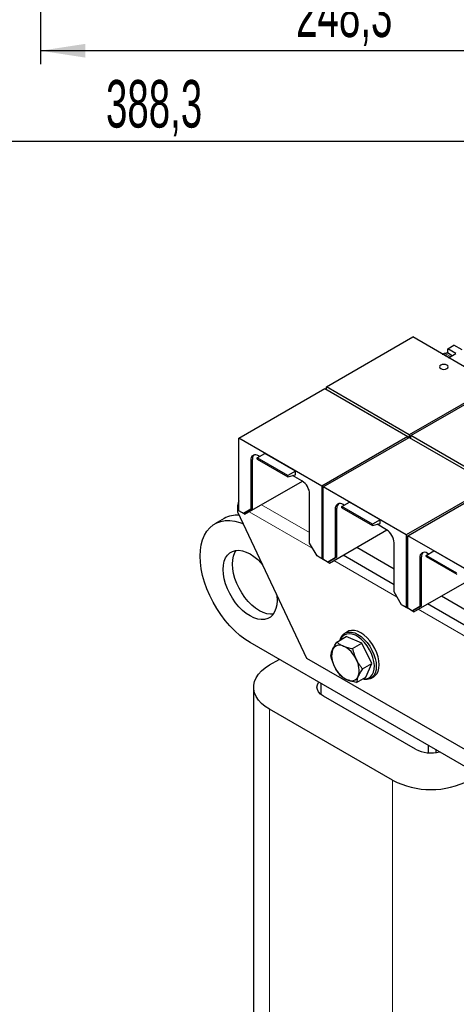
# Model space of a CAD drawing. Header units: millimetres. Extents: x 5 to 418, y 2 to 292.
# Tile 13 of 31: x 211 to 243, y 95 to 167. Entities that reach past the tile are written whole.
import ezdxf

# ---------------------------------------------------------------- set-up
doc = ezdxf.new("R2010")
doc.units = ezdxf.units.MM
doc.layers.add('SLD-0', color=7, linetype='Continuous')
doc.styles.add('SLDTEXTSTYLE0', font='TXT', dxfattribs={"width": 0.605})
doc.dimstyles.new('SLDDIMSTYLE0', dxfattribs={"dimtxt": 3.5, "dimasz": 3.302, "dimexe": 0, "dimexo": 0.0625, "dimgap": 0.875, "dimtad": 1, "dimlfac": 5, "dimrnd": 1e-09, "dimzin": 12, "dimdsep": 46, "dimtxsty": 'SLDTEXTSTYLE0', "dimsah": 1, "dimcen": 0.09, "dimadec": 0, "dimazin": 3, "dimtfac": 1, "dimtofl": 0, "dimtmove": 0, "dimatfit": 3, "dimfxl": 1, "dimfrac": 2, "dimtolj": 1, "dimtzin": 12, "dimarcsym": 0})

# ---------------------------------------------------------------- blocks, each defined once
blk = doc.blocks.new('_D_3')
at = {"layer": 'SLD-0', "color": 7}
for p, q in [((184.776, 185.773), (184.776, 157.336)), ((262.436, 173.173), (262.436, 157.336)), ((184.776, 158.336), (262.436, 158.336))]:
    blk.add_line(p, q, dxfattribs=at)
for points in [[(184.776, 158.336), (188.078, 157.828), (188.078, 158.844)], [(262.436, 158.336), (259.134, 158.844), (259.134, 157.828)]]:
    blk.add_solid(points, dxfattribs=at)
at = {"layer": 'SLD-0', "color": 7, "insert": (217.591, 162.848), "char_height": 3.5, "attachment_point": 1, "style": 'SLDTEXTSTYLE0'}
blk.add_mtext('388,3', dxfattribs=at)
blk = doc.blocks.new('_D_5')
at = {"layer": 'SLD-0', "color": 7}
for p, q in [((212.776, 173.173), (212.776, 164.007)), ((262.436, 173.173), (262.436, 164.007)), ((262.436, 165.007), (212.776, 165.007))]:
    blk.add_line(p, q, dxfattribs=at)
for points in [[(212.776, 165.007), (216.078, 164.499), (216.078, 165.515)], [(262.436, 165.007), (259.134, 165.515), (259.134, 164.499)]]:
    blk.add_solid(points, dxfattribs=at)
at = {"layer": 'SLD-0', "color": 7, "insert": (231.591, 169.519), "char_height": 3.5, "attachment_point": 1, "style": 'SLDTEXTSTYLE0'}
blk.add_mtext('248,3', dxfattribs=at)

msp = doc.modelspace()

# ---------------------------------------------------------------- linework, layer by layer
at = {"color": 7, "linetype": 'Continuous', "lineweight": 25}
for p, q in [((233.8151, 140.2469), (240.1736, 143.9176)), ((246.283, 140.3908), (240.1736, 143.9176)), ((242.7529, 143.0517), (243.2055, 143.313)), ((243.3582, 142.7023), (242.7529, 143.0517)), ((242.7529, 142.7284), (242.7529, 143.0517)), ((243.8107, 142.9636), (243.2055, 143.313)), ((242.4295, 142.6691), (242.5266, 142.7251)), ((242.6045, 142.523), (242.6034, 142.5149)), ((242.8261, 142.3951), (242.6045, 142.523)), ((243.0782, 142.5406), (242.7246, 142.7447)), ((242.8185, 142.3908), (243.3582, 142.7023)), ((227.3663, 136.4588), (233.7019, 140.1163)), ((233.7019, 140.1163), (239.8113, 136.5894)), ((239.9245, 136.7201), (233.8151, 140.2469)), ((233.8151, 140.051), (233.8151, 140.2469)), ((246.283, 140.3908), (239.9245, 136.7201)), ((240.0376, 136.6547), (246.3962, 140.3255)), ((227.3663, 131.1154), (227.3663, 136.4588)), ((233.4757, 132.9319), (227.3663, 136.4588)), ((239.8113, 136.5894), (233.4757, 132.9319)), ((233.5888, 132.8666), (239.9245, 136.5241)), ((239.8113, 136.5894), (239.8113, 136.4588)), ((239.8679, 136.4914), (239.8113, 136.5241)), ((239.9245, 136.7201), (239.9245, 136.5241)), ((239.9245, 136.5241), (246.0339, 132.9972)), ((246.147, 133.1279), (240.0376, 136.6547)), ((240.0376, 136.4588), (240.0376, 136.6547)), ((228.7239, 135.0154), (229.2896, 135.342)), ((230.9866, 133.7091), (228.7239, 135.0154)), ((228.7239, 134.9291), (228.7239, 135.0154)), ((228.7239, 134.9291), (230.9866, 133.6229)), ((228.8992, 135.1166), (228.8201, 135.1623)), ((231.5523, 134.0357), (229.2896, 135.342)), ((228.2544, 134.8356), (228.2544, 131.2363)), ((228.3675, 131.3016), (228.3675, 134.9009)), ((231.5523, 134.0357), (230.9866, 133.7091)), ((230.9866, 133.6229), (231.5523, 133.7744)), ((230.9866, 133.6229), (230.9866, 133.7091)), ((232.0219, 133.3139), (231.3282, 133.7144)), ((231.5523, 133.7744), (231.5523, 134.0357)), ((227.8188, 130.8541), (232.0502, 133.2968)), ((233.4757, 132.9319), (233.4757, 127.5885)), ((233.5888, 127.5232), (233.5888, 132.8666)), ((239.6982, 129.3397), (233.5888, 132.8666)), ((246.0339, 132.9972), (239.6982, 129.3397)), ((239.8113, 129.2744), (246.147, 132.9319)), ((232.5875, 128.7348), (232.5875, 132.3341)), ((227.2984, 131.0064), (227.2984, 131.529)), ((227.7057, 130.9194), (228.3675, 131.3016)), ((228.3675, 131.3016), (228.2544, 131.2363)), ((234.5901, 127.7094), (234.5901, 131.3087)), ((234.9464, 131.4232), (235.5121, 131.7498)), ((237.2092, 130.1169), (234.9464, 131.4232)), ((234.9464, 131.3369), (234.9464, 131.4232)), ((234.9464, 131.3369), (237.2092, 130.0307)), ((235.1217, 131.5244), (235.0426, 131.5701)), ((237.7749, 130.4435), (235.5121, 131.7498)), ((232.3895, 120.2285), (227.2984, 131.0064)), ((227.7057, 130.9194), (227.3663, 131.1154)), ((227.6491, 130.952), (227.3663, 131.1154)), ((227.6491, 130.9521), (227.8188, 130.8541)), ((227.7057, 130.9194), (227.6491, 130.9521)), ((227.8188, 130.8541), (227.6491, 130.952)), ((228.2544, 131.2363), (227.7057, 130.9194)), ((227.7057, 130.9194), (227.7057, 130.9194)), ((234.4769, 131.2434), (234.4769, 127.6441)), ((226.2825, 130.5452), (225.6037, 130.1534)), ((237.7749, 130.4435), (237.2092, 130.1169)), ((237.2092, 130.0307), (237.7749, 130.1822)), ((237.2092, 130.0307), (237.2092, 130.1169)), ((238.2444, 129.7217), (237.5507, 130.1222)), ((237.7749, 130.1822), (237.7749, 130.4435)), ((234.0414, 127.2619), (238.2727, 129.7046)), ((239.6982, 129.3397), (239.6982, 123.9963)), ((239.8113, 123.931), (239.8113, 129.2744)), ((245.9207, 125.7475), (239.8113, 129.2744)), ((233.1363, 127.7844), (232.5875, 128.7348)), ((236.063, 128.4289), (238.8101, 126.8431)), ((238.8101, 125.1426), (238.8101, 128.7419)), ((233.4757, 127.5885), (233.1363, 127.7844)), ((233.3625, 127.6538), (233.1363, 127.7844)), ((233.9282, 127.3272), (234.5901, 127.7094)), ((234.5901, 127.7094), (234.4769, 127.6441)), ((238.8101, 125.6673), (235.0446, 127.841)), ((240.8126, 124.1172), (240.8126, 127.7165)), ((241.169, 127.831), (241.7347, 128.1576)), ((243.4317, 126.5247), (241.169, 127.831)), ((241.169, 127.7447), (241.169, 127.831)), ((241.169, 127.7447), (243.4317, 126.4385)), ((241.3443, 127.9322), (241.2652, 127.9779)), ((243.9974, 126.8513), (241.7347, 128.1576)), ((233.4191, 127.6211), (233.3625, 127.6538)), ((233.5888, 127.5231), (233.4191, 127.6211)), ((233.7585, 127.4251), (233.4757, 127.5885)), ((233.9282, 127.3272), (233.5888, 127.5232)), ((233.8716, 127.3598), (233.5888, 127.5232)), ((233.7585, 127.4251), (233.5888, 127.5231)), ((233.7585, 127.4251), (233.7585, 127.4251)), ((233.8716, 127.3599), (234.0414, 127.2619)), ((233.9282, 127.3272), (233.8716, 127.3599)), ((234.0414, 127.2619), (233.8716, 127.3598)), ((234.4769, 127.6441), (233.9282, 127.3272)), ((233.9282, 127.3272), (233.9282, 127.3272)), ((240.6995, 127.6512), (240.6995, 124.0519)), ((240.2639, 123.6697), (244.4952, 126.1124)), ((239.3588, 124.1922), (238.8101, 125.1426)), ((242.2855, 124.8367), (245.0326, 123.2509)), ((239.6982, 123.9963), (239.3588, 124.1922)), ((239.5851, 124.0616), (239.3588, 124.1922)), ((239.6416, 124.0289), (239.5851, 124.0616)), ((240.1508, 123.735), (240.8126, 124.1172)), ((240.6995, 124.0519), (240.1508, 123.735)), ((240.8126, 124.1172), (240.6995, 124.0519)), ((245.0326, 122.0751), (241.2671, 124.2488)), ((239.8113, 123.9309), (239.6416, 124.0289)), ((239.981, 123.8329), (239.6982, 123.9963)), ((240.1508, 123.735), (239.8113, 123.931)), ((240.0942, 123.7676), (239.8113, 123.931)), ((239.981, 123.8329), (239.8113, 123.9309)), ((239.9811, 123.833), (239.981, 123.8329)), ((240.0942, 123.7677), (240.2639, 123.6697)), ((240.1508, 123.735), (240.0942, 123.7677)), ((240.2639, 123.6697), (240.0942, 123.7676)), ((240.1508, 123.735), (240.1508, 123.735)), ((235.3894, 122.2183), (235.1773, 122.0959)), ((276.8524, 93.3195), (228.2035, 121.4039)), ((234.5839, 121.4423), (235.2736, 121.8405)), ((236.4377, 121.3591), (235.2736, 121.8405)), ((235.748, 120.9609), (236.4377, 121.3591)), ((237.1627, 119.8717), (236.4377, 121.3591)), ((229.6347, 119.7546), (230.3476, 120.1661)), ((250.0662, 110.024), (232.3895, 120.2285)), ((236.473, 119.4735), (237.1627, 119.8717)), ((236.7236, 118.8657), (237.1627, 119.8717)), ((233.4078, 118.3995), (233.4078, 117.5981)), ((236.0339, 118.4675), (236.7236, 118.8657)), ((237.0971, 118.7702), (237.3093, 118.8927)), ((228.4631, 118.1217), (228.4631, 90.4247)), ((240.3827, 113.5499), (233.5945, 117.4686)), ((238.6856, 111.2639), (229.6347, 116.4889)), ((241.3274, 113.2856), (241.3274, 113.8276)), ((241.8931, 113.3056), (241.8931, 113.5011))]:
    msp.add_line(p, q, dxfattribs=at)
at = {"color": 7, "linetype": 'Continuous', "lineweight": 18}
for p, q in [((242.865, 142.4176), (242.4295, 142.6691)), ((242.5266, 142.7251), (242.9622, 142.4737)), ((228.3675, 134.9009), (228.2544, 134.8356)), ((227.3663, 131.4898), (227.2984, 131.529)), ((232.5875, 129.5207), (229.0483, 131.5638)), ((234.5901, 131.3087), (234.4769, 131.2434)), ((232.812, 128.346), (228.1432, 131.0413)), ((240.8126, 127.7165), (240.6995, 127.6512)), ((239.0345, 124.7538), (234.3657, 127.4491)), ((245.2571, 121.1617), (240.5882, 123.8569)), ((229.6347, 88.7919), (229.6347, 116.4889)), ((238.6856, 83.5669), (238.6856, 111.2639))]:
    msp.add_line(p, q, dxfattribs=at)
at = {"color": 7, "linetype": 'Continuous', "lineweight": 25, "flags": 128}
for points in [[(242.5266, 142.7251), (242.6338, 142.7624), (242.7246, 142.7447)], [(242.2432, 141.5855), (242.347, 141.5455), (242.4695, 141.5314), (242.592, 141.5455), (242.6958, 141.5855), (242.7651, 141.6455), (242.7895, 141.7162), (242.7651, 141.7868), (242.6958, 141.8468), (242.592, 141.8868), (242.4695, 141.9009), (242.347, 141.8868), (242.2432, 141.8468), (242.1739, 141.7868), (242.1495, 141.7162), (242.1739, 141.6455), (242.2432, 141.5855)], [(228.2035, 121.4039), (227.8191, 121.649), (227.439, 121.938), (227.0672, 122.2677), (226.7079, 122.6344), (226.365, 123.0341), (226.0422, 123.4625), (225.7431, 123.9148), (225.471, 124.3862), (225.2288, 124.8714), (225.0191, 125.3652), (224.8444, 125.8621), (224.7065, 126.3566), (224.6069, 126.8434), (224.5467, 127.3171), (224.5265, 127.7726), (224.5467, 128.2048), (224.6069, 128.609), (224.7065, 128.9808), (224.8444, 129.3161), (225.0191, 129.6112), (225.2288, 129.8629), (225.471, 130.0685), (225.7431, 130.2257), (226.0422, 130.3327), (226.365, 130.3884), (226.7079, 130.3922), (227.0672, 130.344), (227.439, 130.2445), (227.7057, 130.1442)], [(230.1834, 124.5069), (230.1632, 124.1932), (230.1032, 123.9091), (230.0045, 123.6605), (229.8691, 123.4523), (229.6998, 123.2889), (229.5, 123.1735), (229.2739, 123.1086), (229.026, 123.0954), (228.7613, 123.1342), (228.4852, 123.2242), (228.2035, 123.3636), (227.9217, 123.5495), (227.6457, 123.7782), (227.381, 124.045), (227.1331, 124.3445), (226.9069, 124.6705), (226.7072, 125.0165), (226.5379, 125.3754), (226.4025, 125.7398), (226.3038, 126.1025), (226.2437, 126.4559), (226.2236, 126.7929), (226.2437, 127.1066), (226.3038, 127.3907), (226.4025, 127.6394), (226.5379, 127.8475), (226.7072, 128.0109), (226.9069, 128.1263), (227.1331, 128.1912), (227.381, 128.2044), (227.6457, 128.1656), (227.9217, 128.0756), (228.2035, 127.9362), (228.4852, 127.7503), (228.7613, 127.5216), (229.026, 127.2548), (229.1229, 127.144)], [(229.901, 123.4932), (229.7048, 123.4873), (229.4401, 123.5261), (229.1641, 123.6161), (228.8823, 123.7555), (228.6005, 123.9414), (228.3245, 124.1701), (228.0598, 124.4369), (227.8119, 124.7364), (227.5857, 125.0624), (227.386, 125.4084), (227.2167, 125.7672), (227.0813, 126.1317), (226.9826, 126.4943), (226.9226, 126.8477), (226.9024, 127.1848), (226.9226, 127.4985), (226.9826, 127.7826), (227.0813, 128.0312), (227.1848, 128.1985)], [(230.1443, 124.9818), (230.1632, 124.844), (230.1834, 124.5069)], [(234.8216, 121.5795), (234.8614, 121.7058), (234.9615, 121.8957), (235.0972, 122.0412), (235.2645, 122.1378), (235.4584, 122.1827), (235.6729, 122.1743), (235.9015, 122.1131), (236.1372, 122.0008), (236.373, 121.8409), (236.6016, 121.6382), (236.816, 121.3989), (237.0099, 121.1303), (237.1772, 120.8404), (237.313, 120.5382), (237.413, 120.2328), (237.4742, 119.9335), (237.4949, 119.6493), (237.4742, 119.389), (237.413, 119.1604), (237.313, 118.9704), (237.1772, 118.8249), (237.0099, 118.7283), (236.816, 118.6835), (236.6016, 118.6918), (236.4721, 118.7204)], [(236.5084, 118.7414), (236.5187, 118.7399), (236.7266, 118.7354), (236.9132, 118.7843), (237.0727, 118.8848), (237.1998, 119.0338), (237.2905, 119.2264), (237.3418, 119.4566), (237.3521, 119.7167), (237.3212, 119.9986), (237.2499, 120.2932), (237.1405, 120.5909), (236.9967, 120.8822), (236.8229, 121.1578), (236.6249, 121.4088), (236.4089, 121.6271), (236.1819, 121.8058), (235.9511, 121.939), (235.7241, 122.0224), (235.5081, 122.0535), (235.3101, 122.0312), (235.1363, 121.9562), (234.9925, 121.831), (234.8831, 121.6595), (234.8579, 121.6005)], [(237.3093, 118.8927), (237.3894, 118.9474), (237.5251, 119.0929), (237.6251, 119.2828), (237.6864, 119.5114), (237.707, 119.7718), (237.6864, 120.0559), (237.6251, 120.3552), (237.5251, 120.6607), (237.3894, 120.9629), (237.222, 121.2527), (237.0282, 121.5214), (236.8137, 121.7607), (236.5851, 121.9634), (236.3493, 122.1233), (236.1136, 122.2356), (235.885, 122.2968), (235.6705, 122.3051), (235.4767, 122.2603), (235.3894, 122.2183)], [(236.9054, 120.3996), (236.8071, 120.6346), (236.6808, 120.8604)], [(229.6347, 116.4889), (229.3144, 116.6977), (229.04, 116.9271), (228.8155, 117.174), (228.6442, 117.4348), (228.5286, 117.7055), (228.4704, 117.9823), (228.4704, 118.2612), (228.5286, 118.538), (228.6442, 118.8087), (228.8155, 119.0695), (229.04, 119.3164), (229.3144, 119.5458), (229.6347, 119.7546)], [(233.5945, 117.4686), (233.3955, 117.6086), (233.2476, 117.7683), (233.1566, 117.9416), (233.1258, 118.1217), (233.1566, 118.3019), (233.2476, 118.4752), (233.2562, 118.487)]]:
    msp.add_lwpolyline(points, dxfattribs=at)
at = {"color": 7, "linetype": 'Continuous', "lineweight": 25}
for centre, radius, start, end in [((242.3817, 142.7369), 0.083, 251.199454, 305.121286), ((242.6046, 142.5828), 0.0598, 247.051818, 269.927963), ((228.5992, 134.8915), 0.3494, 50.796715, 189.214037), ((228.797, 134.9351), 0.4308, 137.237493, 184.545867), ((231.3594, 132.2782), 1.2294, 2.605478, 57.394522), ((228.1485, 131.51), 0.8503, 156.91484, 178.723515), ((234.8218, 131.2993), 0.3494, 50.796715, 189.214037), ((235.0195, 131.3429), 0.4308, 137.237493, 184.545867), ((227.236, 128.8108), 1.9792, 85.133204, 118.800435), ((237.5819, 128.686), 1.2294, 2.605478, 57.394522), ((241.0443, 127.7071), 0.3494, 50.796715, 189.214037), ((241.2421, 127.7507), 0.4308, 137.237493, 184.545867), ((234.7928, 120.6555), 0.5686, 60.245805, 155.993846), ((234.1782, 119.3432), 2.0163, 24.043327, 63.590848), ((235.7872, 120.4288), 1.5816, 163.168797, 209.915041), ((234.6487, 119.376), 1.5816, 343.168797, 29.915041), ((236.2578, 120.4616), 2.0163, 204.043327, 243.590848), ((235.6431, 119.1493), 0.5686, 240.245805, 335.993846), ((241.5193, 115.7521), 2.4782, 242.701185, 284.667184), ((241.5141, 116.7029), 6.1305, 242.524312, 297.475688)]:
    msp.add_arc(centre, radius, start, end, dxfattribs=at)
for points, knots in [([(234.2734, 120.8868), (234.3148, 120.9737), (234.3984, 121.1495), (234.5216, 121.344), (234.5839, 121.4423)], [0, 0, 0, 0, 0.4945107, 1, 1, 1, 1]), ([(234.5839, 121.4423), (234.653, 121.3885), (234.7925, 121.28), (234.9803, 121.193), (235.075, 121.1491)], [0, 0, 0, 0, 0.495458, 1, 1, 1, 1]), ([(235.075, 121.1491), (235.1771, 121.1114), (235.3836, 121.0352), (235.6257, 120.9859), (235.748, 120.9609)], [0, 0, 0, 0, 0.49451073, 1, 1, 1, 1]), ([(234.1448, 120.4363), (234.155, 120.5033), (234.1757, 120.6386), (234.2406, 120.8036), (234.2734, 120.8868)], [0, 0, 0, 0, 0.495458, 1, 1, 1, 1]), ([(234.4164, 119.6401), (234.3602, 119.7674), (234.2467, 120.0247), (234.179, 120.2981), (234.1448, 120.4363)], [0, 0, 0, 0, 0.4945107, 1, 1, 1, 1]), ([(235.748, 120.9609), (235.7815, 120.8255), (235.849, 120.5521), (235.9624, 120.2946), (236.0196, 120.1647)], [0, 0, 0, 0, 0.495458, 1, 1, 1, 1]), ([(236.0196, 120.1647), (236.0849, 120.0427), (236.217, 119.7961), (236.3871, 119.5818), (236.473, 119.4735)], [0, 0, 0, 0, 0.49451073, 1, 1, 1, 1]), ([(234.8698, 118.9489), (234.7855, 119.055), (234.6154, 119.2692), (234.4831, 119.5157), (234.4164, 119.6401)], [0, 0, 0, 0, 0.495458, 1, 1, 1, 1]), ([(236.473, 119.4735), (236.412, 119.3771), (236.2887, 119.1826), (236.2048, 119.0068), (236.1625, 118.918)], [0, 0, 0, 0, 0.495458, 1, 1, 1, 1]), ([(235.3609, 118.6557), (235.268, 118.6987), (235.08, 118.7856), (234.9404, 118.8941), (234.8698, 118.9489)], [0, 0, 0, 0, 0.4945107, 1, 1, 1, 1]), ([(236.0339, 118.4675), (235.914, 118.4919), (235.6719, 118.5412), (235.4652, 118.6173), (235.3609, 118.6557)], [0, 0, 0, 0, 0.495458, 1, 1, 1, 1]), ([(236.1625, 118.918), (236.1303, 118.8364), (236.0652, 118.6713), (236.0444, 118.5359), (236.0339, 118.4675)], [0, 0, 0, 0, 0.4945107, 1, 1, 1, 1])]:
    msp.add_open_spline(points, degree=3, knots=knots, dxfattribs=at)

# ---------------------------------------------------------------- dimensions: what is measured, and where the dimension line sits
at = {"layer": 'SLD-0', "color": 7}
for base, p1, p2, picture, middle in [((262.4361, 158.3363), (184.7761, 185.7731), (262.4361, 173.1731), '_D_3', (223.6061, 158.3363)), ((212.7761, 165.0073), (262.4361, 173.1731), (212.7761, 173.1731), '_D_5', (237.6061, 165.0073))]:
    dim = msp.add_linear_dim(base=base, p1=p1, p2=p2, dimstyle='SLDDIMSTYLE0', dxfattribs=at)
    dim.commit()
    dim.dimension.update_dxf_attribs({"geometry": picture, "text_midpoint": middle, "dimtype": 160})

doc.saveas('drawing.dxf')
